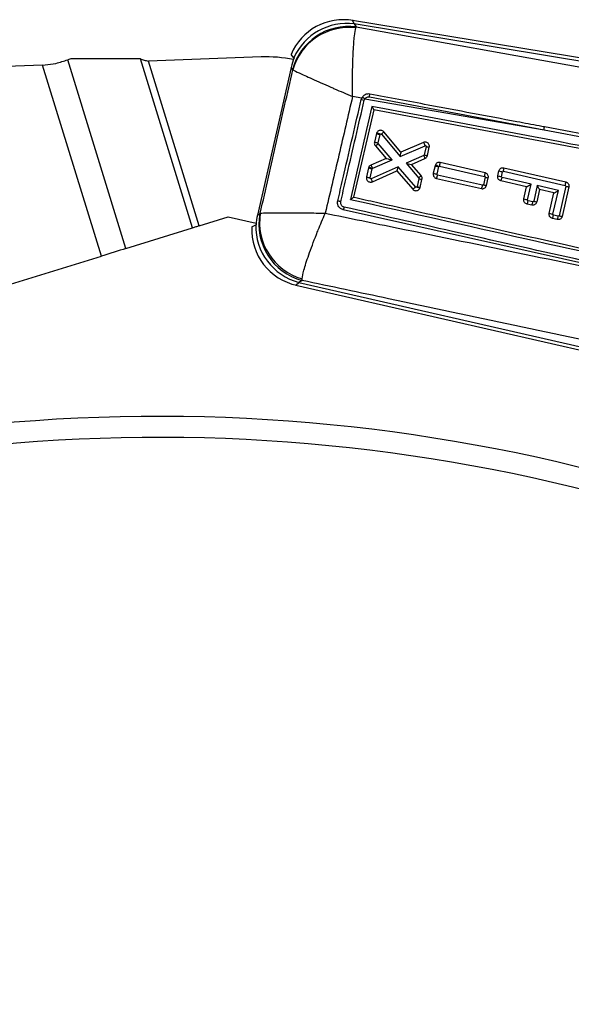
# Model space of a CAD drawing. Header units: millimetres. Extents: x 22 to 193, y 103 to 252.
# Tile 3 of 5: x 80 to 100, y 216 to 252. Entities that reach past the tile are written whole.
import ezdxf

# ---------------------------------------------------------------- set-up
doc = ezdxf.new("R2010")
doc.units = ezdxf.units.MM

msp = doc.modelspace()

# ---------------------------------------------------------------- linework, layer by layer
at = {"color": 7, "linetype": 'Continuous', "lineweight": 25}
for p, q in [((108.85616, 248.70735), (92.01244, 251.47327)), ((108.83747, 248.5935), (92.07225, 251.34655)), ((92.07241, 251.34631), (92.14253, 251.24217)), ((92.1309, 251.20648), (92.14253, 251.24217)), ((92.14253, 251.24217), (108.64461, 248.29259)), ((81.93985, 250.1015), (81.82733, 250.06678)), ((83.90753, 243.32657), (81.82733, 250.06678)), ((84.42469, 250.09974), (81.93985, 250.1015)), ((86.2883, 244.06133), (84.42469, 250.09974)), ((88.74005, 250.16897), (84.71166, 250.01762)), ((89.91232, 250.14111), (89.81442, 250.26222)), ((89.9126, 250.14091), (89.91232, 250.14111)), ((80.93136, 249.8756), (74.53483, 249.63529)), ((80.93136, 249.8756), (81.40675, 249.93698)), ((83.0356, 243.05747), (80.93136, 249.8756)), ((86.52718, 244.13505), (84.71166, 250.01762)), ((89.81443, 249.79565), (88.61184, 244.5231)), ((89.86947, 249.71391), (89.81443, 249.79565)), ((89.87398, 249.70555), (89.86947, 249.71391)), ((92.33948, 248.69491), (92.01207, 248.75131)), ((92.32323, 248.64692), (92.33948, 248.69491)), ((92.36208, 248.73505), (92.33948, 248.69491)), ((92.4532, 248.67531), (98.85807, 247.56501)), ((92.61393, 248.74201), (98.85807, 247.56501)), ((92.77435, 248.28556), (92.05005, 245.16264)), ((106.82729, 245.63826), (92.77435, 248.28556)), ((92.86293, 247.43015), (92.79375, 247.12705)), ((92.87544, 247.46477), (92.86293, 247.43015)), ((92.92623, 247.09622), (92.99533, 247.39891)), ((92.99533, 247.39891), (92.99749, 247.40488)), ((93.04279, 247.40993), (93.71876, 246.61688)), ((93.74351, 246.77167), (93.12715, 247.4948)), ((98.85807, 247.56501), (107.29109, 245.97446)), ((92.82692, 246.99409), (93.21541, 246.544)), ((93.4319, 246.49318), (92.93237, 247.07195)), ((93.71876, 246.61688), (94.60676, 246.99964)), ((94.54677, 247.11792), (93.74351, 246.77167)), ((94.64411, 246.96856), (94.57651, 246.67239)), ((94.68785, 246.64802), (94.75547, 246.94421)), ((94.56143, 246.65403), (93.92726, 246.37256)), ((94.57497, 246.66766), (94.56143, 246.65403)), ((94.57651, 246.67239), (94.57497, 246.66766)), ((94.67895, 246.62098), (94.68785, 246.64802)), ((92.58296, 246.20365), (92.50975, 245.88295)), ((92.59351, 246.23428), (92.58296, 246.20365)), ((93.21541, 246.544), (92.67105, 246.30938)), ((93.64422, 246.24748), (92.68004, 245.82093)), ((92.73104, 246.19111), (93.4319, 246.49318)), ((94.26939, 245.52313), (93.64422, 246.24748)), ((93.92726, 246.37256), (94.37604, 245.84479)), ((94.12029, 246.32961), (94.60163, 246.54324)), ((94.461, 245.92895), (94.12029, 246.32961)), ((94.95988, 246.28199), (94.89886, 246.01474)), ((94.97353, 246.31887), (94.95988, 246.28199)), ((95.03125, 245.98345), (95.09227, 246.25076)), ((95.09227, 246.25076), (95.09468, 246.25719)), ((95.12491, 246.27092), (96.73207, 245.90466)), ((96.74958, 246.02995), (95.14204, 246.3963)), ((97.42317, 246.20886), (99.6341, 245.705)), ((92.64212, 245.85166), (92.71532, 246.17233)), ((92.71532, 246.17233), (92.71718, 246.1777)), ((92.71718, 246.1777), (92.73104, 246.19111)), ((92.7201, 245.7101), (93.59958, 246.09917)), ((93.59958, 246.09917), (94.16437, 245.44478)), ((96.6596, 245.58473), (95.0522, 245.95101)), ((96.75284, 245.87203), (96.69183, 245.60475)), ((96.80317, 245.58037), (96.86419, 245.84762)), ((97.20427, 245.92368), (97.2436, 246.09599)), ((97.33665, 245.8924), (97.37598, 246.0647)), ((97.35547, 245.86245), (97.33665, 245.8924)), ((98.39643, 245.62525), (97.35547, 245.86245)), ((97.37598, 246.0647), (97.40591, 246.08352)), ((97.40591, 246.08352), (99.61685, 245.57965)), ((94.31775, 245.5389), (94.31417, 245.52748)), ((94.38209, 245.82078), (94.31775, 245.5389)), ((94.42074, 245.4866), (94.42799, 245.50969)), ((94.42799, 245.50969), (94.49345, 245.79644)), ((95.01374, 245.83263), (96.62132, 245.46633)), ((96.69183, 245.60475), (96.69002, 245.59941)), ((96.79308, 245.55069), (96.80317, 245.58037)), ((98.23624, 245.53462), (97.31718, 245.74404)), ((98.13613, 245.09568), (98.23624, 245.53462)), ((98.26851, 245.0644), (98.39643, 245.62525)), ((98.6158, 245.57526), (98.48788, 245.01438)), ((99.37143, 245.40306), (98.6158, 245.57526)), ((99.63566, 245.54972), (99.39612, 244.49951)), ((99.74702, 245.5254), (99.50748, 244.47518)), ((99.61685, 245.57965), (99.63566, 245.54972)), ((92.05005, 245.16264), (92.04993, 245.16217)), ((98.69937, 245.42908), (98.59923, 244.99004)), ((99.21125, 245.31243), (98.69937, 245.42908)), ((99.04437, 244.58081), (99.21125, 245.31243)), ((99.17676, 244.54954), (99.37143, 245.40306)), ((98.41963, 244.87715), (98.24901, 244.91608)), ((98.28732, 245.03446), (98.26851, 245.0644)), ((98.45794, 244.99556), (98.28732, 245.03446)), ((98.48788, 245.01438), (98.45794, 244.99556)), ((86.52718, 244.13505), (87.56926, 244.45666)), ((87.56926, 244.45666), (88.56689, 244.22912)), ((88.61184, 244.5231), (88.7019, 244.57971)), ((88.7019, 244.57971), (88.71318, 244.58896)), ((91.67942, 244.7113), (91.66559, 244.71483)), ((104.34464, 241.87378), (91.67942, 244.7113)), ((99.19558, 244.51961), (99.17676, 244.54954)), ((99.3662, 244.48069), (99.19558, 244.51961)), ((99.39612, 244.49951), (99.3662, 244.48069)), ((88.40839, 244.10171), (88.55104, 244.16835)), ((99.32788, 244.36229), (99.15727, 244.40121)), ((83.90753, 243.32657), (86.2883, 244.06133)), ((63.26032, 236.95433), (83.0356, 243.05747)), ((89.98442, 242.02073), (102.22632, 239.22854)), ((90.20644, 242.18605), (90.09282, 242.11463)), ((90.09282, 242.11463), (102.25204, 239.3413)), ((90.20644, 242.18605), (90.20923, 242.24363))]:
    msp.add_line(p, q, dxfattribs=at)
at = {"color": 8, "linetype": 'Continuous', "lineweight": 25, "flags": 128}
for points in [[(92.07225, 251.34655), (92.0191, 251.45916), (92.01244, 251.47327)], [(89.98442, 242.02073), (89.99649, 242.0312), (90.09282, 242.11463)]]:
    msp.add_lwpolyline(points, dxfattribs=at)
at = {"color": 7, "linetype": 'Continuous', "lineweight": 25, "flags": 128}
for points in [[(81.40675, 249.93698), (81.46162, 249.9539), (81.51595, 249.97068), (81.56968, 249.98725), (81.62275, 250.00364), (81.6751, 250.0198), (81.72668, 250.03571), (81.77745, 250.05139), (81.82733, 250.06678)], [(106.66245, 246.19988), (106.32653, 246.26321), (103.14509, 246.86291), (98.86966, 247.66838)], [(86.52718, 244.13505), (86.49593, 244.1254), (86.46481, 244.11581), (86.43397, 244.10629), (86.40352, 244.09688), (86.3736, 244.08766), (86.34434, 244.07863), (86.31586, 244.06984), (86.2883, 244.06133)], [(83.90753, 243.32657), (83.80689, 243.2955), (83.70294, 243.26342), (83.59615, 243.23046), (83.48694, 243.19676), (83.37581, 243.16246), (83.26323, 243.12771), (83.14966, 243.09266), (83.0356, 243.05747)]]:
    msp.add_lwpolyline(points, dxfattribs=at)
at = {"color": 7, "linetype": 'Continuous', "lineweight": 25}
for centre, radius, start, end in [((91.6835, 249.47011), 2.03, 79.935101, 157.034014), ((91.87316, 249.18827), 2.07149, 82.528185, 165.300633), ((91.88035, 249.13592), 2.08566, 83.100357, 164.150305), ((91.80355, 249.29018), 2.07385, 82.555675, 155.77557), ((91.80384, 249.28989), 2.07389, 82.559076, 155.773052), ((88.92776, 245.17249), 5, 78.784169, 92.151529), ((91.62173, 247.50643), 1.43444, 54.574554, 58.92767), ((93.63911, 253.90699), 5.42216, 255.954834, 257.109613), ((98.50023, 247.65748), 0.36959, 345.511473, 1.690309), ((93.89246, 251.49614), 4.1943, 255.791127, 257.649491), ((91.77699, 245.07175), 2.63309, 62.385275, 65.344001), ((94.12072, 246.82745), 0.51565, 19.507945, 34.284362), ((95.39971, 250.1574), 3.27713, 256.669673, 258.662671), ((93.74962, 246.7764), 0.00773, 217.724185, 223.094728), ((94.16623, 246.44796), 0.4457, 12.343705, 27.538955), ((93.25009, 243.57769), 3.36203, 64.849482, 66.792025), ((95.33619, 249.87756), 3.29398, 256.66595, 258.648558), ((93.59483, 250.18447), 4.10741, 255.738123, 257.635638), ((91.38592, 243.43127), 3.05206, 64.139368, 66.692685), ((92.24463, 246.01876), 0.51604, 19.510856, 34.27571), ((95.97235, 250.27744), 4.12174, 255.78023, 257.671163), ((93.94873, 244.15609), 2.39329, 61.3918, 64.646721), ((97.05546, 246.19565), 0.36795, 342.257968, 2.057304), ((93.53965, 249.94405), 4.18966, 255.769686, 257.629952), ((93.59918, 246.10102), 0.00189, 282.122457, 304.11924), ((95.93139, 250.08717), 4.20129, 255.772934, 257.628149), ((97.54975, 249.24111), 3.46205, 256.692048, 258.578557), ((98.2155, 249.90791), 4.11056, 255.758589, 257.654709), ((98.27613, 250.16842), 4.20129, 255.772934, 257.628149), ((96.99845, 245.9125), 0.36051, 332.141868, 352.018804), ((92.28561, 245.61573), 0.44462, 12.253392, 27.485049), ((95.12938, 248.97162), 3.23824, 256.657705, 258.674639), ((96.30303, 245.63463), 0.36005, 332.132404, 352.034796), ((95.53916, 243.03182), 2.81371, 63.535243, 65.856829), ((97.45612, 248.82896), 3.31356, 256.664465, 258.635408), ((98.24675, 245.5783), 0.04492, 256.466753, 257.218162), ((99.26607, 245.6918), 0.36827, 342.26996, 2.053839), ((100.39132, 248.7428), 3.28128, 256.685624, 258.675991), ((98.69566, 245.43014), 0.00386, 344.050803, 349.959963), ((99.21289, 245.31889), 0.00666, 255.74118, 260.781678), ((99.14736, 249.07991), 4.11056, 255.758589, 257.654709), ((97.93114, 245.08433), 0.35965, 332.106594, 352.03027), ((98.10158, 245.04546), 0.35983, 332.112601, 352.028487), ((99.24805, 248.22617), 3.30053, 256.684083, 258.662896), ((90.73752, 244.18953), 2.07268, 169.149441, 255.153769), ((90.77938, 244.25714), 2.09268, 170.876437, 254.189878), ((100.08023, 248.66926), 4.21762, 255.782659, 257.63064), ((98.83872, 244.56968), 0.36035, 332.127158, 352.013931), ((99.00919, 244.5308), 0.3605, 332.131311, 352.009777), ((100.1563, 247.71131), 3.30053, 256.684083, 258.662896), ((90.43583, 243.9999), 2.03, 177.127234, 258.236139), ((90.62587, 244.12038), 2.07538, 178.675621, 255.117235), ((85.09935, 174.0667), 63.25, 119.1044691, 110.8955309), ((85.09935, 174.0667), 62.5, 119.1262208, 110.8737792)]:
    msp.add_arc(centre, radius, start, end, dxfattribs=at)
for centre, major_axis, ratio, start_param, end_param in [((97.54575, 250.62052), (5.52125, -0.89553), 0.17574698, 3.30474051, 3.30495966), ((91.80994, 249.28217), (-1.1435, 1.74578), 0.97270929, 0.57942272, 0.75284453), ((91.23654, 250.1338), (3.87942, -2.3042), 0.15348098, 4.45652649, 4.45944127), ((93.70825, 246.62035), (0.03522, 0.15111), 0.0710733, 4.70598128, 6.23076122), ((93.42139, 246.49666), (0.20598, -0.04734), 0.00487154, 3.14823429, 4.76457645), ((93.6337, 246.25095), (0.03407, 0.15157), 0.07093393, 3.19409643, 4.7054322), ((93.91674, 246.37603), (0.20355, -0.04641), 0.00502157, 4.76521113, 6.27646761), ((94.30723, 245.54237), (0.12076, -0.03267), 0.00485343, 4.80088125, 6.28318531), ((98.38591, 245.62872), (0.1495, 0.09399), 0.04837089, 3.18993545, 4.75234357), ((98.60529, 245.57872), (-0.094, 0.14952), 0.03998381, 3.18154725, 4.66404618), ((99.36092, 245.40654), (0.1495, 0.09399), 0.04837089, 3.18993545, 4.75234357), ((90.63347, 244.12413), (1.7557, 1.13489), 0.97102456, 2.358201, 2.53193931), ((89.81877, 243.61204), (4.13136, 0.3061), 0.16383296, 1.8674623, 1.87052031)]:
    msp.add_ellipse(centre, major_axis=major_axis, ratio=ratio, start_param=start_param, end_param=end_param, dxfattribs=at)
for points, knots in [([(92.01207, 248.75131), (92.01204, 248.75376), (92.00962, 248.99269), (92.00953, 249.28634), (92.01699, 249.83715), (92.03473, 250.38729), (92.07633, 250.95106), (92.11329, 251.12407), (92.1309, 251.20648)], [0, 0, 0, 0, 0.00219001, 0.21325637, 0.2609694, 0.52127618, 0.77197902, 1, 1, 1, 1]), ([(84.42469, 250.09974), (84.47041, 250.0854), (84.56186, 250.05673), (84.66173, 250.03066), (84.71166, 250.01762)], [0, 0, 0, 0, 0.50000241, 1, 1, 1, 1]), ([(88.71318, 244.58896), (88.90684, 245.44317), (89.29352, 247.14875), (89.68071, 248.85423), (89.87398, 249.70555)], [0, 0, 0, 0, 0.50083238, 1, 1, 1, 1]), ([(89.87398, 249.70555), (89.93584, 249.67598), (90.06574, 249.61391), (90.54629, 249.39736), (91.03182, 249.18196), (91.52547, 248.9644), (91.79149, 248.84765), (92.00983, 248.75228), (92.01207, 248.75131)], [0, 0, 0, 0, 0.228019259, 0.478723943, 0.739020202, 0.786744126, 0.997811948, 1, 1, 1, 1]), ([(92.01207, 248.75131), (91.84908, 248.05413), (91.52456, 246.66599), (91.19842, 245.27824), (91.03607, 244.58746)], [0, 0, 0, 0, 0.50223464, 1, 1, 1, 1]), ([(92.62554, 248.84375), (92.59699, 248.84633), (92.53914, 248.85155), (92.45476, 248.82282), (92.39573, 248.77957), (92.37007, 248.74563), (92.36208, 248.73505)], [0, 0, 0, 0, 0.284197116, 0.576006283, 0.867820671, 1, 1, 1, 1]), ([(92.4295, 248.62147), (92.43481, 248.63797), (92.44089, 248.65687), (92.45181, 248.67323), (92.4532, 248.67531)], [0, 0, 0, 0, 0.87268663, 1, 1, 1, 1]), ([(92.4532, 248.67531), (92.45765, 248.68126), (92.47283, 248.70155), (92.508, 248.7282), (92.55992, 248.74669), (92.59594, 248.74357), (92.61393, 248.74201)], [0, 0, 0, 0, 0.12126622, 0.4134821, 0.70710217, 1, 1, 1, 1]), ([(92.61405, 248.74198), (92.61638, 248.75517), (92.62106, 248.78156), (92.62543, 248.81529), (92.627, 248.83729), (92.62594, 248.84178), (92.62548, 248.84375)], [0, 0, 0, 0, 0.26455259, 0.52904581, 0.79359385, 1, 1, 1, 1]), ([(98.86966, 247.66838), (98.80857, 247.67989), (98.48235, 247.74134), (97.0956, 248.00242), (95.07535, 248.38285), (93.32016, 248.71306), (92.62554, 248.84374)], [0, 0, 0, 0, 0.02935273, 0.15673639, 0.66627206, 1, 1, 1, 1]), ([(91.48311, 245.02426), (91.49839, 245.09018), (91.57482, 245.41975), (91.85486, 246.6273), (92.11962, 247.76895), (92.32323, 248.64692)], [0, 0, 0, 0, 0.054587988, 0.272931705, 1, 1, 1, 1]), ([(91.59029, 244.99864), (91.60556, 245.06456), (91.68189, 245.39416), (91.96161, 246.60177), (92.2261, 247.74346), (92.4295, 248.62147)], [0, 0, 0, 0, 0.05458507, 0.27293449, 1, 1, 1, 1]), ([(92.70526, 248.40076), (92.57741, 247.84885), (92.3212, 246.74294), (92.06504, 245.63703), (91.93671, 245.08303)], [0, 0, 0, 0, 0.49904954, 1, 1, 1, 1]), ([(107.01581, 245.70232), (104.617, 246.15484), (99.847, 247.05468), (95.07663, 247.9538), (92.70526, 248.40076)], [0, 0, 0, 0, 0.50289612, 1, 1, 1, 1]), ([(92.77441, 248.28581), (92.77395, 248.28739), (92.77303, 248.29054), (92.76371, 248.30734), (92.74655, 248.336), (92.72543, 248.36958), (92.71044, 248.39277), (92.70553, 248.40035), (92.70526, 248.40076)], [0, 0, 0, 0, 0.15721546, 0.31352167, 0.54251254, 0.85119334, 0.99210525, 1, 1, 1, 1]), ([(93.12715, 247.4948), (93.11461, 247.50677), (93.08952, 247.53073), (93.03951, 247.54822), (92.98715, 247.54919), (92.9376, 247.53233), (92.89852, 247.50267), (92.88251, 247.47637), (92.87544, 247.46477)], [0, 0, 0, 0, 0.17312042, 0.34621154, 0.51952749, 0.69239883, 0.86422876, 1, 1, 1, 1]), ([(92.99749, 247.40488), (92.9991, 247.40741), (93.00233, 247.41248), (93.01002, 247.41751), (93.01886, 247.41995), (93.02817, 247.4193), (93.03664, 247.41591), (93.04085, 247.41183), (93.04279, 247.40993)], [0, 0, 0, 0, 0.1664727, 0.33276286, 0.50105167, 0.67325479, 0.84872857, 1, 1, 1, 1]), ([(93.12718, 247.49475), (93.12683, 247.49304), (93.12611, 247.48962), (93.11157, 247.47345), (93.08891, 247.45117), (93.06806, 247.43219), (93.05246, 247.41834), (93.04696, 247.41356), (93.04279, 247.40993)], [0, 0, 0, 0, 0.22114544, 0.44230797, 0.66346213, 0.88459513, 0.91259522, 1, 1, 1, 1]), ([(92.79375, 247.12705), (92.79195, 247.11476), (92.78768, 247.08549), (92.79692, 247.03751), (92.81682, 247.00871), (92.82692, 246.99409)], [0, 0, 0, 0, 0.26243909, 0.62532595, 1, 1, 1, 1]), ([(92.79375, 247.12705), (92.79507, 247.12663), (92.79771, 247.12579), (92.81867, 247.12074), (92.84955, 247.11351), (92.88286, 247.10594), (92.90904, 247.10002), (92.92161, 247.09724), (92.92623, 247.09622)], [0, 0, 0, 0, 0.20321184, 0.40643792, 0.60964909, 0.81285829, 0.93134667, 1, 1, 1, 1]), ([(92.82692, 246.99409), (92.82773, 246.99391), (92.82933, 246.99356), (92.83653, 246.99726), (92.84691, 247.00392), (92.86041, 247.01355), (92.87638, 247.02568), (92.89419, 247.03986), (92.91317, 247.05547), (92.92597, 247.06645), (92.93237, 247.07195)], [0, 0, 0, 0, 0.12501738, 0.24998542, 0.37501472, 0.49998792, 0.62499017, 0.75001065, 0.87498212, 1, 1, 1, 1]), ([(92.93237, 247.07195), (92.93085, 247.07405), (92.92796, 247.07806), (92.92623, 247.08381), (92.92537, 247.08981), (92.92587, 247.09351), (92.92623, 247.09622)], [0, 0, 0, 0, 0.299445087, 0.570486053, 0.686127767, 1, 1, 1, 1]), ([(94.75547, 246.94421), (94.75763, 246.96125), (94.76196, 246.99533), (94.7466, 247.04544), (94.71678, 247.08785), (94.67415, 247.11792), (94.62409, 247.13224), (94.57987, 247.13009), (94.55526, 247.12104), (94.54677, 247.11792)], [0, 0, 0, 0, 0.1526342, 0.30521876, 0.45759487, 0.61181973, 0.76487042, 0.91886384, 1, 1, 1, 1]), ([(94.60676, 246.99964), (94.60829, 247.0002), (94.61271, 247.00181), (94.62057, 247.00223), (94.62953, 246.9996), (94.63719, 246.99429), (94.64251, 246.98665), (94.64528, 246.97773), (94.6445, 246.97162), (94.64411, 246.96856)], [0, 0, 0, 0, 0.08149243, 0.23576309, 0.38588832, 0.54426804, 0.6942512, 0.8471258, 1, 1, 1, 1]), ([(94.60163, 246.54324), (94.61648, 246.55167), (94.64617, 246.56852), (94.66902, 246.59955), (94.67754, 246.61795), (94.67895, 246.62098)], [0, 0, 0, 0, 0.45519714, 0.91033934, 1, 1, 1, 1]), ([(92.67105, 246.30938), (92.65602, 246.30107), (92.62596, 246.28445), (92.60324, 246.25412), (92.59462, 246.23654), (92.59351, 246.23428)], [0, 0, 0, 0, 0.46549006, 0.93102192, 1, 1, 1, 1]), ([(95.14204, 246.3963), (95.12485, 246.39845), (95.09048, 246.40277), (95.04017, 246.38699), (94.99888, 246.35842), (94.98155, 246.33138), (94.97353, 246.31887)], [0, 0, 0, 0, 0.25952894, 0.51910642, 0.77749479, 1, 1, 1, 1]), ([(95.09468, 246.25719), (95.09634, 246.25972), (95.09966, 246.26478), (95.10749, 246.26967), (95.11621, 246.27208), (95.12207, 246.2713), (95.12491, 246.27092)], [0, 0, 0, 0, 0.25235508, 0.50446537, 0.75940919, 1, 1, 1, 1]), ([(95.12491, 246.27092), (95.12682, 246.27952), (95.13191, 246.30253), (95.13853, 246.33764), (95.1432, 246.36966), (95.14475, 246.39142), (95.14295, 246.39467), (95.14204, 246.3963)], [0, 0, 0, 0, 0.13433171, 0.35924146, 0.57280715, 0.78640182, 1, 1, 1, 1]), ([(97.2436, 246.09599), (97.24894, 246.11201), (97.25963, 246.14405), (97.29467, 246.18203), (97.33909, 246.20668), (97.38427, 246.21503), (97.41201, 246.21063), (97.42317, 246.20886)], [0, 0, 0, 0, 0.21370539, 0.42741361, 0.64124675, 0.85568657, 1, 1, 1, 1]), ([(92.50975, 245.88295), (92.5076, 245.86599), (92.50331, 245.83208), (92.51859, 245.78227), (92.54828, 245.73993), (92.5908, 245.70968), (92.64101, 245.69527), (92.68591, 245.69727), (92.71107, 245.70671), (92.7201, 245.7101)], [0, 0, 0, 0, 0.15120142, 0.30237648, 0.4528709, 0.60758841, 0.76006184, 0.91393325, 1, 1, 1, 1]), ([(92.68004, 245.82093), (92.67842, 245.82034), (92.67385, 245.81866), (92.66581, 245.8183), (92.65664, 245.82096), (92.64902, 245.82642), (92.64373, 245.83403), (92.64103, 245.84269), (92.64176, 245.84867), (92.64212, 245.85166)], [0, 0, 0, 0, 0.08660212, 0.24316558, 0.39308692, 0.55854823, 0.70206573, 0.8509111, 1, 1, 1, 1]), ([(94.37604, 245.84479), (94.38004, 245.8482), (94.38556, 245.85292), (94.40131, 245.8666), (94.42245, 245.88562), (94.44526, 245.90774), (94.4599, 245.92384), (94.46063, 245.92725), (94.461, 245.92895)], [0, 0, 0, 0, 0.08315192, 0.11513758, 0.33634873, 0.55755367, 0.77880071, 1, 1, 1, 1]), ([(94.37604, 245.84479), (94.37782, 245.84217), (94.38139, 245.83693), (94.38312, 245.8283), (94.38239, 245.82298), (94.38209, 245.82078)], [0, 0, 0, 0, 0.37063047, 0.74050585, 1, 1, 1, 1]), ([(94.49345, 245.79644), (94.49526, 245.80866), (94.4996, 245.83785), (94.49058, 245.88564), (94.47094, 245.9144), (94.461, 245.92895)], [0, 0, 0, 0, 0.26234861, 0.62681995, 1, 1, 1, 1]), ([(94.89886, 246.01474), (94.89674, 245.99775), (94.8925, 245.96377), (94.90792, 245.91369), (94.93784, 245.8716), (94.97554, 245.84413), (95.00285, 245.83591), (95.01374, 245.83263)], [0, 0, 0, 0, 0.21342869, 0.42677803, 0.64113337, 0.8570175, 1, 1, 1, 1]), ([(95.01376, 245.83263), (95.01527, 245.83371), (95.01831, 245.83586), (95.02633, 245.85612), (95.03605, 245.88709), (95.04512, 245.921), (95.05037, 245.94323), (95.0522, 245.95101)], [0, 0, 0, 0, 0.215848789, 0.431703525, 0.647585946, 0.876789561, 1, 1, 1, 1]), ([(95.0522, 245.95101), (95.05013, 245.95164), (95.04507, 245.95318), (95.03823, 245.95827), (95.03293, 245.96582), (95.0302, 245.9746), (95.0309, 245.98052), (95.03125, 245.98345)], [0, 0, 0, 0, 0.15274183, 0.3712622, 0.58495222, 0.79523824, 1, 1, 1, 1]), ([(96.73207, 245.90466), (96.7356, 245.92076), (96.74266, 245.95295), (96.74953, 245.99415), (96.75251, 246.02342), (96.75057, 246.02776), (96.7496, 246.02994)], [0, 0, 0, 0, 0.24997102, 0.49999641, 0.7499926, 1, 1, 1, 1]), ([(96.73207, 245.90466), (96.73415, 245.90402), (96.7392, 245.90246), (96.74601, 245.89736), (96.75127, 245.88982), (96.75398, 245.88098), (96.75322, 245.87501), (96.75284, 245.87203)], [0, 0, 0, 0, 0.152726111, 0.370157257, 0.582387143, 0.791185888, 1, 1, 1, 1]), ([(96.86419, 245.84762), (96.86635, 245.86459), (96.87068, 245.89854), (96.85537, 245.94862), (96.82556, 245.99077), (96.78788, 246.01838), (96.76052, 246.02665), (96.74958, 246.02995)], [0, 0, 0, 0, 0.213191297, 0.426329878, 0.640555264, 0.856361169, 1, 1, 1, 1]), ([(97.31718, 245.74404), (97.30105, 245.74943), (97.26879, 245.76021), (97.23063, 245.79561), (97.20606, 245.8405), (97.19812, 245.88555), (97.20254, 245.91296), (97.20427, 245.92368)], [0, 0, 0, 0, 0.215701, 0.43142368, 0.64701551, 0.86192506, 1, 1, 1, 1]), ([(94.26939, 245.52313), (94.26301, 245.51762), (94.25024, 245.5066), (94.23135, 245.49091), (94.21359, 245.47668), (94.19768, 245.46447), (94.18424, 245.45476), (94.17392, 245.44803), (94.16679, 245.44425), (94.16522, 245.44457), (94.16443, 245.44472)], [0, 0, 0, 0, 0.12500582, 0.24998727, 0.37500277, 0.49999379, 0.62497131, 0.74999796, 0.87499234, 1, 1, 1, 1]), ([(94.31417, 245.52748), (94.31364, 245.5266), (94.31155, 245.52311), (94.30628, 245.51798), (94.29776, 245.51404), (94.28806, 245.51312), (94.27859, 245.51563), (94.27247, 245.51978), (94.26986, 245.52261), (94.26939, 245.52313)], [0, 0, 0, 0, 0.05860896, 0.23243962, 0.40923214, 0.58608095, 0.77950187, 0.95967401, 1, 1, 1, 1]), ([(94.31417, 245.52748), (94.31525, 245.52702), (94.32039, 245.52483), (94.3383, 245.51754), (94.36694, 245.50656), (94.39664, 245.49551), (94.41687, 245.4881), (94.41945, 245.4871), (94.42074, 245.4866)], [0, 0, 0, 0, 0.01930209, 0.09111599, 0.31850284, 0.54570827, 0.77287107, 1, 1, 1, 1]), ([(96.62132, 245.46633), (96.63845, 245.46415), (96.67272, 245.4598), (96.72287, 245.47545), (96.76648, 245.50543), (96.78415, 245.5355), (96.79308, 245.55069)], [0, 0, 0, 0, 0.24928963, 0.4986213, 0.7466983, 1, 1, 1, 1]), ([(96.69002, 245.59941), (96.68853, 245.59687), (96.68549, 245.59167), (96.67787, 245.58637), (96.66886, 245.58354), (96.66269, 245.58434), (96.6596, 245.58473)], [0, 0, 0, 0, 0.24027733, 0.49071644, 0.74557365, 1, 1, 1, 1]), ([(99.6341, 245.705), (99.65023, 245.69961), (99.6825, 245.68884), (99.72065, 245.65343), (99.74522, 245.60854), (99.75317, 245.56349), (99.74874, 245.5361), (99.74702, 245.5254)], [0, 0, 0, 0, 0.21569708, 0.43144529, 0.64707941, 0.8621588, 1, 1, 1, 1]), ([(91.93671, 245.08303), (91.93712, 245.08328), (91.94442, 245.08785), (91.96801, 245.103), (92.00197, 245.12533), (92.03053, 245.14541), (92.04642, 245.15763), (92.04876, 245.16065), (92.04993, 245.16217)], [0, 0, 0, 0, 0.00778013, 0.14030678, 0.45915997, 0.69094362, 0.84498289, 1, 1, 1, 1]), ([(92.05005, 245.16264), (92.0577, 245.16093), (92.32838, 245.10013), (93.65148, 244.80412), (97.73809, 243.88797), (101.56222, 243.03135), (104.3339, 242.41049)], [0, 0, 0, 0, 0.001869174, 0.066123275, 0.323138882, 1, 1, 1, 1]), ([(94.16437, 245.44478), (94.17698, 245.43286), (94.20219, 245.40902), (94.25231, 245.39176), (94.30471, 245.39104), (94.35414, 245.40817), (94.3963, 245.44041), (94.41256, 245.47113), (94.42074, 245.4866)], [0, 0, 0, 0, 0.16681043, 0.33360962, 0.50061718, 0.66709774, 0.83246881, 1, 1, 1, 1]), ([(91.66559, 244.71483), (91.63815, 244.72566), (91.58329, 244.74731), (91.52046, 244.81217), (91.48195, 244.89225), (91.47292, 244.96671), (91.48057, 245.0099), (91.48311, 245.02424)], [0, 0, 0, 0, 0.22264814, 0.44522887, 0.66765582, 0.88969437, 1, 1, 1, 1]), ([(91.59029, 244.99864), (91.58343, 245.00021), (91.56972, 245.00336), (91.54956, 245.00803), (91.53081, 245.01243), (91.51423, 245.01636), (91.50054, 245.01967), (91.49037, 245.02218), (91.48489, 245.02366), (91.48357, 245.02408), (91.4831, 245.02423)], [0, 0, 0, 0, 0.13253742, 0.26503662, 0.39755161, 0.53008893, 0.66258195, 0.79509338, 0.9276004, 1, 1, 1, 1]), ([(91.71074, 244.80733), (91.69938, 244.81069), (91.67084, 244.81914), (91.63133, 244.84775), (91.59977, 244.89195), (91.58348, 244.9448), (91.58803, 244.98073), (91.59029, 244.99864)], [0, 0, 0, 0, 0.14184872, 0.35648272, 0.57048411, 0.78589062, 1, 1, 1, 1]), ([(91.71074, 244.80733), (91.70837, 244.79724), (91.70413, 244.77914), (91.69695, 244.75273), (91.68997, 244.73031), (91.68345, 244.71385), (91.68094, 244.71211), (91.67968, 244.71124)], [0, 0, 0, 0, 0.19631188, 0.35217452, 0.56810136, 0.78403711, 1, 1, 1, 1]), ([(104.37472, 241.96739), (101.44448, 242.62433), (97.22273, 243.57081), (93.00195, 244.51767), (91.71074, 244.80733)], [0, 0, 0, 0, 0.6940827, 1, 1, 1, 1]), ([(91.93671, 245.08303), (94.01392, 244.61708), (98.16204, 243.68661), (102.31087, 242.75649), (104.38213, 242.29213)], [0, 0, 0, 0, 0.50076001, 1, 1, 1, 1]), ([(98.24901, 244.91608), (98.23288, 244.92147), (98.20062, 244.93226), (98.16246, 244.96766), (98.1379, 245.01256), (98.12998, 245.0576), (98.1344, 245.08499), (98.13613, 245.09568)], [0, 0, 0, 0, 0.2157683, 0.43152304, 0.64721356, 0.86228296, 1, 1, 1, 1]), ([(98.59923, 244.99004), (98.59389, 244.97403), (98.58321, 244.942), (98.54821, 244.90401), (98.5038, 244.87936), (98.4586, 244.87098), (98.43083, 244.87538), (98.41963, 244.87715)], [0, 0, 0, 0, 0.21363476, 0.42721608, 0.6409037, 0.85519529, 1, 1, 1, 1]), ([(88.71318, 244.58896), (88.78278, 244.59373), (88.92977, 244.60378), (89.46377, 244.60836), (90.00883, 244.60456), (90.54023, 244.59723), (90.8174, 244.59191), (91.03363, 244.58751), (91.03607, 244.58746)], [0, 0, 0, 0, 0.22968718, 0.48509546, 0.74842076, 0.80476972, 0.99779575, 1, 1, 1, 1]), ([(90.20923, 242.24363), (90.22417, 242.33399), (90.25573, 242.52485), (90.4358, 243.08424), (90.63687, 243.61982), (90.84028, 244.12677), (90.94904, 244.38589), (91.0351, 244.5852), (91.03607, 244.58746)], [0, 0, 0, 0, 0.22969877, 0.48510544, 0.74848243, 0.8047728, 0.99779128, 1, 1, 1, 1]), ([(91.03607, 244.58746), (91.90438, 244.41096), (95.78456, 243.62223), (99.66257, 242.81697), (102.67276, 242.1919)], [0, 0, 0, 0, 0.223780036, 1, 1, 1, 1]), ([(99.15727, 244.40121), (99.14113, 244.4066), (99.10886, 244.41739), (99.07072, 244.45281), (99.04615, 244.49772), (99.03824, 244.54275), (99.04265, 244.57013), (99.04437, 244.58081)], [0, 0, 0, 0, 0.215790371, 0.431590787, 0.647288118, 0.862418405, 1, 1, 1, 1]), ([(99.50748, 244.47518), (99.50214, 244.45917), (99.49146, 244.42715), (99.45647, 244.38914), (99.41206, 244.3645), (99.36687, 244.35611), (99.33909, 244.36051), (99.32788, 244.36229)], [0, 0, 0, 0, 0.213575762, 0.427205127, 0.640860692, 0.855124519, 1, 1, 1, 1]), ([(102.31673, 239.62491), (99.31132, 240.26133), (95.27425, 241.11622), (91.23792, 241.9683), (90.20644, 242.18605)], [0, 0, 0, 0, 0.74445083, 1, 1, 1, 1])]:
    msp.add_open_spline(points, degree=3, knots=knots, dxfattribs=at)

doc.saveas('drawing.dxf')
